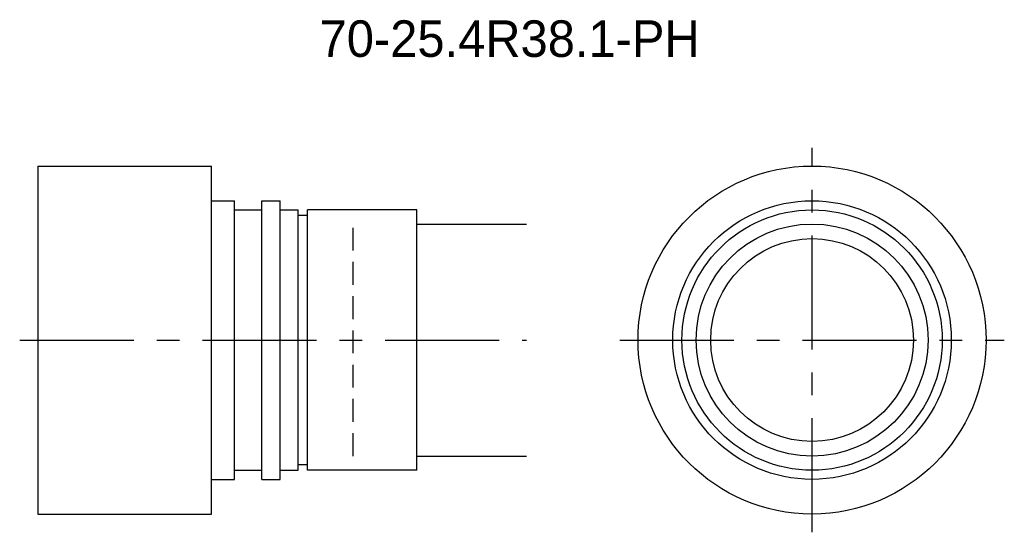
# Model space of a CAD drawing. Extents: x -62 to 46, y -45 to 11.
import ezdxf
from ezdxf.enums import TextEntityAlignment as Align

# ---------------------------------------------------------------- set-up
doc = ezdxf.new("R2010")
doc.units = 0
doc.header["$LTSCALE"] = 10
doc.linetypes.add('CENTER', pattern=[2, 1.25, -0.25, 0.25, -0.25])
doc.linetypes.add('HIDDEN', pattern=[0.375, 0.25, -0.125])
doc.layers.get('0').update_dxf_attribs({"linetype": 'CONTINUOUS'})
for name, color, linetype in [('HOJO', 4, 'CONTINUOUS'), ('L-CENTER', 1, 'CENTER'), ('L-HIDDEN', 3, 'HIDDEN')]:
    doc.layers.add(name, color=color, linetype=linetype)

msp = doc.modelspace()

# ---------------------------------------------------------------- linework, layer by layer
for p, q in [((-59.6, -4.66), (-40.6, -4.66)), ((-59.6, -4.66), (-59.6, -42.76)), ((-40.6, -42.76), (-40.6, -4.66)), ((-40.6, -8.46), (-38.1, -8.46)), ((-38.1, -38.96), (-38.1, -8.46)), ((-35.1, -38.96), (-35.1, -8.46)), ((-35.1, -8.46), (-33.1, -8.46)), ((-33.1, -38.96), (-33.1, -8.46)), ((-38.1, -9.46), (-35.1, -9.46)), ((-33.1, -9.46), (-31.1, -9.46)), ((-31.1, -37.96), (-31.1, -9.46)), ((-18.1, -9.46), (-30.1, -9.46)), ((-30.1, -37.96), (-30.1, -9.46)), ((-18.1, -37.96), (-18.1, -9.46)), ((-30.1, -10.06), (-31.1, -10.06)), ((-30.1, -37.36), (-31.1, -37.36)), ((-38.1, -37.96), (-35.1, -37.96)), ((-33.1, -37.96), (-31.1, -37.96)), ((-18.1, -37.96), (-30.1, -37.96)), ((-40.6, -38.96), (-38.1, -38.96)), ((-35.1, -38.96), (-33.1, -38.96)), ((-59.6, -42.76), (-40.6, -42.76))]:
    msp.add_line(p, q)
for radius in [19.05, 15.25, 14.25, 12.7, 11.1]:
    msp.add_circle((25.16, -23.71), radius)
at = {"layer": 'HOJO'}
for p, q in [((-18.1, -11.01), (-6.1, -11.01)), ((-18.1, -36.41), (-6.1, -36.41))]:
    msp.add_line(p, q, dxfattribs=at)
at = {"layer": 'L-CENTER'}
for p, q in [((25.16, -44.76), (25.16, -2.66)), ((-61.6, -23.71), (-6.1, -23.71)), ((4.11, -23.71), (46.21, -23.71))]:
    msp.add_line(p, q, dxfattribs=at)
at = {"layer": 'L-HIDDEN'}
msp.add_line((-25.1, -36.41), (-25.1, -11.01), dxfattribs=at)

# ---------------------------------------------------------------- texts
at = {"layer": 'HOJO'}
msp.add_text('70-25.4R38.1-PH', height=4, dxfattribs=at).set_placement((-7.95, 7.29), align=Align.CENTER)

doc.saveas('drawing.dxf')
